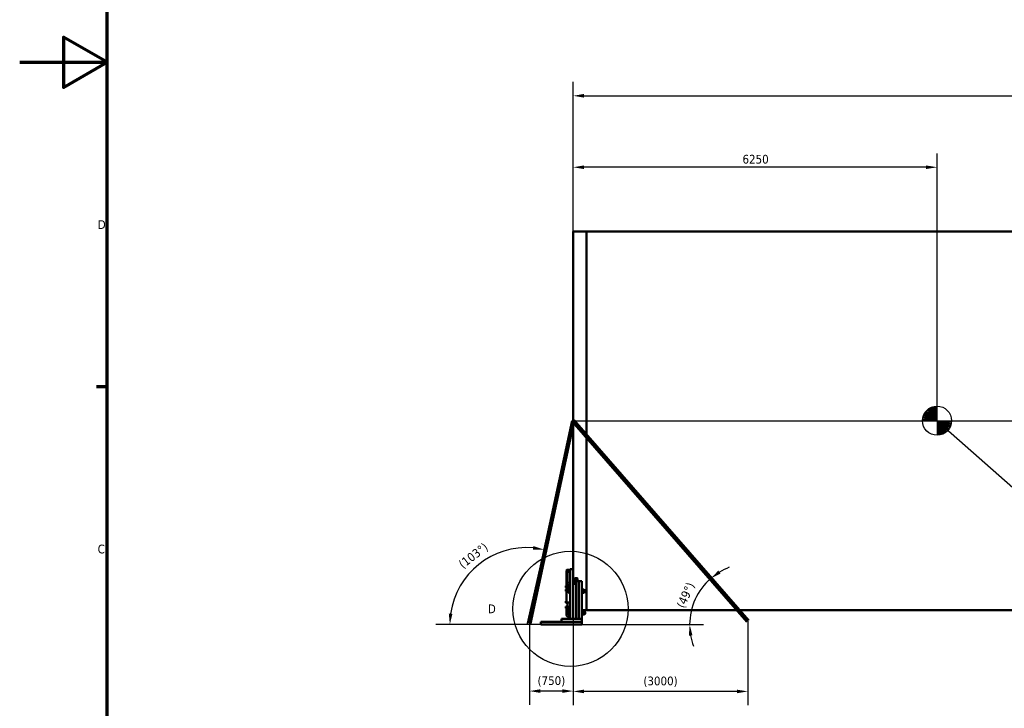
# Model space of a CAD drawing. Header units: millimetres. Extents: x 0 to 63075, y 0 to 44550.
# Tile 4 of 37: x 0 to 16911, y 11189 to 23006. Entities that reach past the tile are written whole.
import ezdxf

# ---------------------------------------------------------------- set-up
doc = ezdxf.new("R2010")
doc.units = ezdxf.units.MM
doc.header["$LTSCALE"] = 75
for name, color, linetype, lineweight in [('Border (ISO)', 7, 'Continuous', 70), ('Centerline (ISO)', 7, 'Continuous', 25), ('Detail Boundary (ISO)', 7, 'Continuous', 25), ('Dimension (ISO)', 7, 'Continuous', 25), ('Sketch Geometry (ISO)', 7, 'Continuous', 25), ('Symbol (ISO)', 7, 'Continuous', 25), ('Visible (ISO)', 7, 'Continuous', 50)]:
    doc.layers.add(name, color=color, linetype=linetype, lineweight=lineweight)
doc.styles.add('Label Text (ISO)', font='tahoma.ttf')
doc.styles.add('Note Text (ISO)', font='tahoma.ttf')
doc.dimstyles.new('Default (ISO)', dxfattribs={"dimscale": 75, "dimtxt": 2, "dimasz": 2.5, "dimexe": 3.175, "dimexo": 0, "dimgap": 0.762, "dimtad": 1, "dimrnd": 1e-08, "dimtxsty": 'Note Text (ISO)', "dimcen": 0.09, "dimdle": 10, "dimclrd": 256, "dimclre": 256, "dimclrt": 256, "dimazin": 2, "dimtfac": 1, "dimtmove": 0, "dimatfit": 3, "dimfxl": 1, "dimtolj": 1, "dimtzin": 0, "dimlwd": -1, "dimlwe": -1, "dimarcsym": 0})
doc.dimstyles.new('Default - Method 1b (ISO)$7', dxfattribs={"dimscale": 75, "dimtxt": 2, "dimasz": 2.5, "dimexe": 3.175, "dimexo": 0, "dimgap": 0.762, "dimtad": 1, "dimtoh": 1, "dimrnd": 1e-08, "dimtxsty": 'Note Text (ISO)', "dimcen": 0.09, "dimdle": 10, "dimclrd": 256, "dimclre": 256, "dimclrt": 256, "dimazin": 2, "dimtfac": 1.75, "dimtmove": 0, "dimatfit": 3, "dimfxl": 1, "dimtolj": 1, "dimlwd": -1, "dimlwe": -1, "dimarcsym": 0})

# ---------------------------------------------------------------- blocks, each defined once
blk = doc.blocks.new('Borders Default Border')
at = {"layer": 'Border (ISO)'}
blk.add_line((20, 222.75), (17.6, 222.75), dxfattribs=at)
at = {"layer": 'Border (ISO)', "flags": 128}
for points in [[(20, 20), (20, 574), (821, 574), (821, 20), (20, 20)], [(0, 297), (20, 297), (10, 302.77), (10, 291.23), (20, 297)]]:
    blk.add_lwpolyline(points, dxfattribs=at)
at = {"layer": 'Border (ISO)', "char_height": 2, "attachment_point": 7, "style": 'Label Text (ISO)'}
for s, insert in [('D', (17.87, 258.87)), ('C', (17.86, 184.59))]:
    blk.add_mtext(s, dxfattribs=dict(at, insert=insert))
blk = doc.blocks.new('*D6')
at = {"layer": 'Defpoints', "color": 0, "transparency": 16777216}
for p in [(40455, 21700), (9506, 19374), (40455, 19374)]:
    blk.add_point(p, dxfattribs=at)
at = {"layer": 'Dimension (ISO)', "transparency": 16777216}
for p, q in [((9506, 19374), (9506, 21939)), ((40455, 19374), (40455, 21939)), ((9693, 21700), (40267, 21700))]:
    blk.add_line(p, q, dxfattribs=at)
for points in [[(9693, 21732), (9693, 21669), (9506, 21700)], [(40267, 21732), (40267, 21669), (40455, 21700)]]:
    blk.add_solid(points, dxfattribs=at)
at = {"layer": 'Dimension (ISO)', "transparency": 16777216, "insert": (23419, 21914), "char_height": 150, "attachment_point": 1, "style": 'Note Text (ISO)'}
blk.add_mtext('\\A1;40000', dxfattribs=at)
blk = doc.blocks.new('*D9')
at = {"layer": 'Defpoints', "color": 0, "transparency": 16777216}
for p in [(9506, 20474), (9506, 19374), (15756, 16124)]:
    blk.add_point(p, dxfattribs=at)
at = {"layer": 'Dimension (ISO)', "transparency": 16777216}
for p, q in [((9506, 19374), (9506, 20712)), ((15756, 16124), (15756, 20712)), ((15568, 20474), (9693, 20474))]:
    blk.add_line(p, q, dxfattribs=at)
for points in [[(9693, 20505), (9693, 20443), (9506, 20474)], [(15568, 20505), (15568, 20443), (15756, 20474)]]:
    blk.add_solid(points, dxfattribs=at)
at = {"layer": 'Dimension (ISO)', "transparency": 16777216, "insert": (12414, 20687), "char_height": 150, "attachment_point": 1, "style": 'Note Text (ISO)'}
blk.add_mtext('\\A1;6250', dxfattribs=at)
blk = doc.blocks.new('2dDetail0')
at = {"layer": 'Detail Boundary (ISO)'}
blk.add_circle((126.13, 171.94), 13.19, dxfattribs=at)
at = {"layer": 'Detail Boundary (ISO)', "insert": (107.21, 170.94), "char_height": 2, "attachment_point": 7, "style": 'Label Text (ISO)'}
blk.add_mtext('D', dxfattribs=at)
blk = doc.blocks.new('*D23')
at = {"layer": 'Defpoints', "color": 0, "transparency": 16777216}
for p in [(9506, 12874), (8756, 12644), (8756, 11484)]:
    blk.add_point(p, dxfattribs=at)
at = {"layer": 'Dimension (ISO)', "transparency": 16777216}
for p, q in [((9506, 12874), (9506, 11246)), ((8756, 12644), (8756, 11246)), ((9318, 11484), (8943, 11484))]:
    blk.add_line(p, q, dxfattribs=at)
for points in [[(8943, 11515), (8943, 11453), (8756, 11484)], [(9318, 11515), (9318, 11453), (9506, 11484)]]:
    blk.add_solid(points, dxfattribs=at)
at = {"layer": 'Dimension (ISO)', "transparency": 16777216, "insert": (8894, 11739), "char_height": 150, "attachment_point": 1, "style": 'Note Text (ISO)'}
blk.add_mtext('\\A1;(750)', dxfattribs=at)
blk = doc.blocks.new('*D34')
at = {"layer": 'Defpoints', "color": 0, "transparency": 16777216}
for p in [(11867, 13416), (11673, 13191), (9652, 12625), (12557, 12625)]:
    blk.add_point(p, dxfattribs=at)
at = {"layer": 'Dimension (ISO)', "transparency": 16777216}
blk.add_line((9652, 12625), (11745, 12625), dxfattribs=at)
for start, end in [(110.6059, 120.8481), (131.0903, 180), (190.2422, 200.4844)]:
    blk.add_arc((12557, 12625), 1050, start, end, dxfattribs=at)
for points in [[(12037, 13501), (12000, 13552), (11867, 13416)], [(11493, 12435), (11555, 12441), (11507, 12625)]]:
    blk.add_solid(points, dxfattribs=at)
at = {"layer": 'Dimension (ISO)', "transparency": 16777216, "insert": (11274, 12956), "char_height": 150, "attachment_point": 1, "rotation": 65.5452, "style": 'Note Text (ISO)'}
blk.add_mtext('\\A1;(49°)', dxfattribs=at)
blk = doc.blocks.new('*D35')
at = {"layer": 'Defpoints', "color": 0, "transparency": 16777216}
for p in [(9003, 13913), (7617, 13369), (8709, 12625), (8710, 12625)]:
    blk.add_point(p, dxfattribs=at)
at = {"layer": 'Dimension (ISO)', "transparency": 16777216}
blk.add_line((8709, 12625), (7150, 12625), dxfattribs=at)
blk.add_arc((8710, 12625), 1322, 85.3208, 171.8657, dxfattribs=at)
for points in [[(8822, 13973), (8813, 13911), (9003, 13913)], [(7432, 12809), (7370, 12814), (7388, 12625)]]:
    blk.add_solid(points, dxfattribs=at)
at = {"layer": 'Dimension (ISO)', "transparency": 16777216, "insert": (7520, 13698), "char_height": 150, "attachment_point": 1, "rotation": 37.6695, "style": 'Note Text (ISO)'}
blk.add_mtext('\\A1;(103°)', dxfattribs=at)
blk = doc.blocks.new('*D49')
at = {"layer": 'Defpoints', "color": 0, "transparency": 16777216}
for p in [(9506, 12874), (12506, 12684), (9506, 11478)]:
    blk.add_point(p, dxfattribs=at)
at = {"layer": 'Dimension (ISO)', "transparency": 16777216}
for p, q in [((9506, 12874), (9506, 11240)), ((12506, 12684), (12506, 11240)), ((12318, 11478), (9693, 11478))]:
    blk.add_line(p, q, dxfattribs=at)
for points in [[(9693, 11509), (9693, 11447), (9506, 11478)], [(12318, 11509), (12318, 11447), (12506, 11478)]]:
    blk.add_solid(points, dxfattribs=at)
at = {"layer": 'Dimension (ISO)', "transparency": 16777216, "insert": (10712, 11733), "char_height": 150, "attachment_point": 1, "style": 'Note Text (ISO)'}
blk.add_mtext('\\A1;(3000)', dxfattribs=at)

msp = doc.modelspace()

# ---------------------------------------------------------------- linework, layer by layer
at = {"layer": 'Centerline (ISO)', "linetype": 'Continuous'}
msp.add_line((9550.0863, 16124.0151), (40410.4203, 16124.0151), dxfattribs=at)
at = {"layer": 'Dimension (ISO)'}
msp.add_line((8952.2884, 12624.5599), (8709.6621, 12624.5599), dxfattribs=at)
at = {"layer": 'Sketch Geometry (ISO)'}
for q in [(15535.7179, 16243.0019), (15546.2947, 16260.7521), (15558.3012, 16277.5683), (15571.6554, 16293.3355), (15586.266, 16307.9461), (15602.0332, 16321.3002), (15618.8493, 16333.3067), (15636.5995, 16343.8835), (15655.1625, 16352.9584), (15674.4115, 16360.4694), (15694.215, 16366.3652), (15714.4377, 16370.6054), (15734.9415, 16373.1612), (15755.5863, 16374.0151), (15505.5863, 16124.0151), (15506.4402, 16144.6599), (15508.996, 16165.1637), (15513.2363, 16185.3865), (15519.132, 16205.19), (15526.643, 16224.439), (15755.5863, 15874.0151), (15776.2312, 15874.869), (15796.735, 15877.4248), (15816.9577, 15881.665), (15836.7612, 15887.5608), (15856.0102, 15895.0718), (15874.5732, 15904.1467), (15892.3234, 15914.7235), (15909.1395, 15926.73), (15924.9067, 15940.0841), (15939.5173, 15954.6947), (15952.8715, 15970.4619), (15964.878, 15987.2781), (15975.4548, 16005.0282), (15984.5297, 16023.5912), (15992.0407, 16042.8402), (15997.9364, 16062.6437), (16002.1767, 16082.8664), (16004.7325, 16103.3703), (16005.5863, 16124.0151)]:
    msp.add_line((15755.5863, 16124.0151), q, dxfattribs=at)
at = {"layer": 'Sketch Geometry (ISO)', "color": 3, "true_color": 0x00ff00}
msp.add_line((9505.5863, 16124.0151), (8709.6621, 12624.5599), dxfattribs=at)
at = {"layer": 'Sketch Geometry (ISO)', "color": 1, "linetype": 'Continuous', "lineweight": 100, "true_color": 0xff0000}
msp.add_line((9505.5863, 16124.0151), (8755.5863, 12644.3328), dxfattribs=at)
at = {"layer": 'Sketch Geometry (ISO)', "color": 150, "linetype": 'Continuous', "lineweight": 100, "true_color": 0x0080ff}
msp.add_line((9505.5863, 16124.0151), (12505.5863, 12683.8786), dxfattribs=at)
at = {"layer": 'Sketch Geometry (ISO)'}
msp.add_circle((15755.5863, 16124.0151), 250, dxfattribs=at)
at = {"layer": 'Visible (ISO)'}
for p, q in [((9505.5863, 19374.0151), (9505.5863, 13574.5599)), ((9737.5863, 19374.0151), (9505.5863, 19374.0151)), ((9737.5863, 19374.0151), (9737.5863, 12874.0151)), ((9737.5863, 19374.0151), (27616.4161, 19374.0151)), ((9737.5863, 12874.0151), (9737.5863, 19374.0151)), ((9393.5863, 13554.7991), (9393.5863, 13527.9523)), ((9407.5863, 13565.5837), (9455.5863, 13565.5837)), ((9407.5863, 13561.7991), (9455.5863, 13561.7991)), ((9455.5863, 13534.9523), (9407.5863, 13534.9523)), ((9455.5863, 13529.9523), (9407.5863, 13529.9523)), ((9410.5863, 13526.0411), (9410.5863, 13529.7014)), ((9455.5863, 13554.5599), (9455.5863, 13574.5599)), ((9505.5863, 13574.5599), (9455.5863, 13574.5599)), ((9455.5863, 13554.5599), (9455.5863, 12724.5599)), ((9505.5863, 13574.5599), (9505.5863, 13554.5599)), ((9505.5863, 13554.5599), (9505.5863, 12724.5599)), ((9393.5863, 13527.9523), (9393.5863, 13294.1254)), ((9403.5863, 13300.8336), (9403.5863, 13527.9523)), ((9410.5863, 13301.1254), (9410.5863, 13526.0411)), ((9525.5863, 13337.758), (9525.5863, 13383.0734)), ((9529.7999, 13368.8454), (9555.5863, 13368.8454)), ((9545.5863, 13419.3257), (9570.5863, 13419.3257)), ((9570.5863, 13401.1995), (9545.5863, 13401.1995)), ((9555.5863, 13368.8454), (9555.5863, 13353.8454)), ((9555.5863, 13353.8454), (9555.5863, 13368.8454)), ((9555.5863, 13368.8454), (9605.5863, 13368.8454)), ((9580.5863, 13396.9733), (9580.5863, 13415.0995)), ((9580.5863, 13396.9733), (9580.5863, 13368.8454)), ((9605.5863, 13368.8454), (9605.5863, 13353.8454)), ((9605.5863, 13353.8454), (9605.5863, 13368.8454)), ((9605.5863, 13368.8454), (9655.5863, 13368.8454)), ((9655.5863, 13368.8454), (9655.5863, 13353.8454)), ((9380.5862, 13287.6257), (9381.5911, 13289.3661)), ((9380.5862, 13287.6257), (9380.5862, 13285.928)), ((9380.5862, 13285.928), (9380.5862, 13275.448)), ((9380.5862, 13275.448), (9380.5862, 13265.1457)), ((9380.5862, 13265.1457), (9380.5862, 13263.6257)), ((9380.5862, 13263.6257), (9381.5911, 13261.8852)), ((9380.5862, 13225.1744), (9381.1571, 13226.1631)), ((9380.5862, 13225.1744), (9380.5862, 13222.6946)), ((9380.5862, 13222.6946), (9380.5862, 13211.6081)), ((9380.5862, 13211.6081), (9380.5862, 13202.0879)), ((9380.5862, 13202.0879), (9380.5862, 13201.1744)), ((9380.5862, 13201.1744), (9381.1571, 13200.1858)), ((9389.7862, 13289.4806), (9381.658, 13289.4806)), ((9389.7862, 13282.3755), (9381.658, 13282.3755)), ((9389.7862, 13268.5206), (9381.658, 13268.5206)), ((9389.7862, 13261.7708), (9381.658, 13261.7708)), ((9389.7862, 13226.9123), (9381.658, 13226.9123)), ((9389.7862, 13218.477), (9381.658, 13218.477)), ((9389.7862, 13204.7391), (9381.658, 13204.7391)), ((9389.7862, 13199.4366), (9381.658, 13199.4366)), ((9389.7862, 13289.4806), (9389.7862, 13282.3755)), ((9389.7862, 13286.8707), (9390.5863, 13286.8707)), ((9389.7862, 13282.3755), (9389.7862, 13268.5206)), ((9389.7862, 13268.5206), (9389.7862, 13261.7708)), ((9389.7862, 13264.3807), (9390.5863, 13264.3807)), ((9389.7862, 13226.9123), (9389.7862, 13218.477)), ((9389.7862, 13224.4194), (9390.5863, 13224.4194)), ((9389.7862, 13218.477), (9389.7862, 13204.7391)), ((9389.7862, 13204.7391), (9389.7862, 13199.4366)), ((9389.7862, 13201.9294), (9390.5863, 13201.9294)), ((9390.5863, 13289.8757), (9391.3363, 13290.6257)), ((9390.5863, 13261.3757), (9390.5863, 13289.8757)), ((9390.5863, 13261.3757), (9391.3363, 13260.6257)), ((9390.5863, 13227.4244), (9391.3363, 13228.1744)), ((9390.5863, 13198.9244), (9390.5863, 13227.4244)), ((9390.5863, 13198.9244), (9391.3363, 13198.1744)), ((9391.3363, 13290.6257), (9391.3363, 13260.6257)), ((9391.3363, 13290.6257), (9393.5863, 13290.6257)), ((9391.3363, 13260.6257), (9393.5863, 13260.6257)), ((9391.3363, 13228.1744), (9391.3363, 13198.1744)), ((9391.3363, 13228.1744), (9393.5863, 13228.1744)), ((9391.3363, 13198.1744), (9393.5863, 13198.1744)), ((9393.5863, 13294.1254), (9393.5863, 13267.2786)), ((9393.5863, 13259.7786), (9393.5863, 13267.2786)), ((9393.5863, 13259.7786), (9393.5863, 13252.9485)), ((9393.5863, 13248.6184), (9393.5863, 13252.9485)), ((9393.5863, 13015.1184), (9393.5863, 13248.6184)), ((9403.5863, 13267.2786), (9403.5863, 13259.7786)), ((9405.8363, 13260.6257), (9403.5863, 13260.6257)), ((9403.5863, 13252.9485), (9403.5863, 13259.7786)), ((9403.5863, 13252.9485), (9403.5863, 13248.6184)), ((9405.8363, 13260.6257), (9405.8363, 13269.0771)), ((9406.5863, 13261.3757), (9405.8363, 13260.6257)), ((9406.5863, 13269.2151), (9406.5863, 13261.3757)), ((9406.5863, 13267.6257), (9410.5863, 13267.6257)), ((9407.5863, 13323.4234), (9410.5863, 13323.4234)), ((9407.5863, 13301.1254), (9455.5863, 13301.1254)), ((9455.5863, 13274.2786), (9407.5863, 13274.2786)), ((9455.5863, 13269.2786), (9407.5863, 13269.2786)), ((9407.5863, 13245.1543), (9455.5863, 13245.1543)), ((9455.5863, 13236.494), (9407.5863, 13236.494)), ((9410.5863, 13245.1543), (9410.5863, 13269.2786)), ((9428.0862, 13227.0599), (9428.0862, 13213.3099)), ((9428.0862, 13213.3099), (9428.0862, 13185.8099)), ((9449.7862, 13227.0599), (9430.5424, 13227.0599)), ((9449.7862, 13199.5599), (9430.5424, 13199.5599)), ((9442.5862, 13355.2056), (9443.0356, 13355.984)), ((9442.5862, 13355.2056), (9442.5862, 13354.4746)), ((9442.5862, 13354.4746), (9442.5862, 13345.2684)), ((9442.5862, 13345.2684), (9442.5862, 13333.9994)), ((9442.5862, 13333.9994), (9442.5862, 13331.2056)), ((9442.5862, 13331.2056), (9443.0356, 13330.4272)), ((9451.7862, 13356.8557), (9443.658, 13356.8557)), ((9451.7862, 13352.0935), (9443.658, 13352.0935)), ((9451.7862, 13338.4434), (9443.658, 13338.4434)), ((9451.7862, 13329.5555), (9443.658, 13329.5555)), ((9449.7862, 13227.0599), (9449.7862, 13199.5599)), ((9449.7862, 13225.1149), (9450.5863, 13225.1149)), ((9449.7862, 13199.5599), (9449.7862, 13172.0599)), ((9450.5863, 13231.3099), (9451.8363, 13232.5599)), ((9450.5863, 13167.8099), (9450.5863, 13231.3099)), ((9451.7862, 13356.8557), (9451.7862, 13352.0935)), ((9451.7862, 13354.4506), (9452.5863, 13354.4506)), ((9451.7862, 13352.0935), (9451.7862, 13338.4434)), ((9451.7862, 13338.4434), (9451.7862, 13329.5555)), ((9451.7862, 13331.9606), (9452.5863, 13331.9606)), ((9451.8363, 13232.5599), (9451.8363, 13166.5599)), ((9451.8363, 13232.5599), (9455.5863, 13232.5599)), ((9452.5863, 13357.4556), (9453.3363, 13358.2056)), ((9452.5863, 13328.9556), (9452.5863, 13357.4556)), ((9452.5863, 13328.9556), (9453.3363, 13328.2056)), ((9453.3363, 13358.2056), (9453.3363, 13328.2056)), ((9453.3363, 13358.2056), (9455.5863, 13358.2056)), ((9453.3363, 13328.2056), (9455.5863, 13328.2056)), ((9525.5863, 13306.6271), (9505.5863, 13306.6271)), ((9527.8363, 13358.2056), (9525.5863, 13358.2056)), ((9525.5863, 13337.758), (9525.5863, 13324.4687)), ((9527.8363, 13328.2056), (9525.5863, 13328.2056)), ((9525.5863, 13324.4687), (9525.5863, 13307.564)), ((9525.5863, 13307.564), (9525.5863, 13306.6271)), ((9527.8363, 13328.2056), (9527.8363, 13358.2056)), ((9528.5863, 13357.4556), (9527.8363, 13358.2056)), ((9528.5863, 13328.9556), (9527.8363, 13328.2056)), ((9528.5863, 13357.4556), (9528.5863, 13328.9556)), ((9528.5863, 13354.4556), (9529.4637, 13355.9751)), ((9528.5863, 13331.9556), (9529.4637, 13330.436)), ((9530.0912, 13356.8512), (9541.8815, 13356.8512)), ((9530.0912, 13347.9431), (9541.8815, 13347.9431)), ((9530.0912, 13334.2975), (9541.8815, 13334.2975)), ((9530.0912, 13329.56), (9541.8815, 13329.56)), ((9543.3863, 13354.4556), (9542.509, 13355.9751)), ((9543.3863, 13331.9556), (9542.509, 13330.436)), ((9543.3863, 13331.9556), (9543.3863, 13354.4556)), ((9543.3863, 13351.2056), (9551.3593, 13351.2056)), ((9543.3863, 13335.2056), (9551.3593, 13335.2056)), ((9551.3593, 13335.2056), (9551.3593, 13351.2056)), ((9552.5863, 13349.9787), (9551.3593, 13351.2056)), ((9552.5863, 13336.4325), (9551.3593, 13335.2056)), ((9552.5863, 13349.9787), (9552.5863, 13336.4325)), ((9555.5863, 13353.8454), (9555.5863, 12724.5599)), ((9555.5863, 12724.5599), (9555.5863, 13353.8454)), ((9605.5863, 13353.8454), (9605.5863, 12724.5599)), ((9605.5863, 12724.5599), (9605.5863, 13353.8454)), ((9655.5863, 13353.8454), (9655.5863, 12724.5599)), ((9659.3363, 13232.5599), (9655.5863, 13232.5599)), ((9659.3363, 13166.5599), (9659.3363, 13232.5599)), ((9660.5863, 13231.3099), (9659.3363, 13232.5599)), ((9660.5863, 13231.3099), (9660.5863, 13167.8099)), ((9660.5863, 13225.1099), (9661.7122, 13227.0599)), ((9664.1684, 13227.0599), (9688.0043, 13227.0599)), ((9664.1684, 13199.5599), (9688.0043, 13199.5599)), ((9691.5863, 13225.1099), (9690.4605, 13227.0599)), ((9691.5863, 13174.0099), (9691.5863, 13225.1099)), ((9691.5863, 13217.5599), (9708.1324, 13217.5599)), ((9708.1324, 13181.5599), (9708.1324, 13217.5599)), ((9710.5863, 13215.1061), (9708.1324, 13217.5599)), ((9710.5863, 13215.1061), (9710.5863, 13184.0137)), ((9380.5862, 13026.952), (9381.5911, 13028.6925)), ((9380.5862, 13026.952), (9380.5862, 13025.2544)), ((9380.5862, 13025.2544), (9380.5862, 13014.7744)), ((9389.7862, 13028.8069), (9381.658, 13028.8069)), ((9389.7862, 13021.7018), (9381.658, 13021.7018)), ((9389.7862, 13028.8069), (9389.7862, 13021.7018)), ((9389.7862, 13026.197), (9390.5863, 13026.197)), ((9389.7862, 13021.7018), (9389.7862, 13007.8469)), ((9390.5863, 13029.202), (9391.3363, 13029.952)), ((9390.5863, 13000.702), (9390.5863, 13029.202)), ((9391.3363, 13029.952), (9391.3363, 12999.952)), ((9391.3363, 13029.952), (9393.5863, 13029.952)), ((9428.0862, 13185.8099), (9428.0862, 13172.0599)), ((9449.7862, 13172.0599), (9430.5424, 13172.0599)), ((9449.7862, 13174.0049), (9450.5863, 13174.0049)), ((9450.5863, 13167.8099), (9451.8363, 13166.5599)), ((9451.8363, 13166.5599), (9455.5863, 13166.5599)), ((9659.3363, 13166.5599), (9655.5863, 13166.5599)), ((9660.5863, 13167.8099), (9659.3363, 13166.5599)), ((9660.5863, 13174.0099), (9661.7122, 13172.0599)), ((9664.1684, 13172.0599), (9688.0043, 13172.0599)), ((9691.5863, 13174.0099), (9690.4605, 13172.0599)), ((9691.5863, 13181.5599), (9708.1324, 13181.5599)), ((9710.5863, 13184.0137), (9708.1324, 13181.5599)), ((9380.5862, 13014.7744), (9380.5862, 13004.472)), ((9380.5862, 13004.472), (9380.5862, 13002.952)), ((9380.5862, 13002.952), (9381.5911, 13001.2116)), ((9380.5862, 12931.889), (9381.1571, 12932.8777)), ((9380.5862, 12931.889), (9380.5862, 12929.4092)), ((9380.5862, 12929.4092), (9380.5862, 12918.3227)), ((9380.5862, 12918.3227), (9380.5862, 12908.8025)), ((9380.5862, 12908.8025), (9380.5862, 12907.889)), ((9380.5862, 12907.889), (9381.1571, 12906.9004)), ((9389.7862, 13007.8469), (9381.658, 13007.8469)), ((9389.7862, 13001.0972), (9381.658, 13001.0972)), ((9389.7862, 12933.6269), (9381.658, 12933.6269)), ((9389.7862, 12925.1916), (9381.658, 12925.1916)), ((9389.7862, 12911.4537), (9381.658, 12911.4537)), ((9389.7862, 12906.1512), (9381.658, 12906.1512)), ((9389.7862, 13007.8469), (9389.7862, 13001.0972)), ((9389.7862, 13003.707), (9390.5863, 13003.707)), ((9389.7862, 12933.6269), (9389.7862, 12925.1916)), ((9389.7862, 12931.134), (9390.5863, 12931.134)), ((9389.7862, 12925.1916), (9389.7862, 12911.4537)), ((9389.7862, 12911.4537), (9389.7862, 12906.1512)), ((9389.7862, 12908.644), (9390.5863, 12908.644)), ((9390.5863, 13000.702), (9391.3363, 12999.952)), ((9390.5863, 12934.139), (9391.3363, 12934.889)), ((9390.5863, 12905.639), (9390.5863, 12934.139)), ((9390.5863, 12905.639), (9391.3363, 12904.889)), ((9391.3363, 12999.952), (9393.5863, 12999.952)), ((9391.3363, 12934.889), (9391.3363, 12904.889)), ((9391.3363, 12934.889), (9393.5863, 12934.889)), ((9391.3363, 12904.889), (9393.5863, 12904.889)), ((9393.5863, 12996.2786), (9393.5863, 13015.1184)), ((9393.5863, 12995.6088), (9393.5863, 12996.2786)), ((9393.5863, 12995.6088), (9403.5863, 12995.6088)), ((9393.5863, 12933.6067), (9393.5863, 12937.4819)), ((9393.5863, 12937.4819), (9403.5863, 12937.4819)), ((9393.5863, 12913.1449), (9393.5863, 12933.6067)), ((9393.5863, 12907.1483), (9393.5863, 12913.1449)), ((9393.5863, 12895.9007), (9393.5863, 12907.1483)), ((9393.5863, 12895.9007), (9393.5863, 12889.9041)), ((9393.5863, 12885.0323), (9393.5863, 12889.9041)), ((9393.5863, 12779.9801), (9393.5863, 12885.0323)), ((9403.5863, 13003.4994), (9403.5863, 12996.2786)), ((9405.8363, 12999.952), (9403.5863, 12999.952)), ((9403.5863, 12996.2786), (9403.5863, 12995.6088)), ((9403.5863, 12937.4819), (9403.5863, 12933.6067)), ((9405.8363, 12934.889), (9403.5863, 12934.889)), ((9403.5863, 12913.1449), (9403.5863, 12933.6067)), ((9403.5863, 12913.1449), (9403.5863, 12907.1483)), ((9403.5863, 12907.1483), (9403.5863, 12895.9007)), ((9405.8363, 12904.889), (9403.5863, 12904.889)), ((9403.5863, 12889.9041), (9403.5863, 12895.9007)), ((9403.5863, 12889.9041), (9403.5863, 12885.0323)), ((9405.8363, 12999.952), (9405.8363, 13003.0891)), ((9406.5863, 13000.702), (9405.8363, 12999.952)), ((9405.8363, 12904.889), (9405.8363, 12934.889)), ((9406.5863, 12934.139), (9405.8363, 12934.889)), ((9406.5863, 12905.639), (9405.8363, 12904.889)), ((9406.5863, 13003.025), (9406.5863, 13000.702)), ((9406.5863, 12934.139), (9406.5863, 12905.639)), ((9406.5863, 12931.139), (9407.0214, 12931.8926)), ((9406.5863, 12908.639), (9407.0214, 12907.8855)), ((9407.5863, 13002.994), (9455.5863, 13002.994)), ((9407.5863, 12881.1348), (9455.5863, 12881.1348)), ((9455.5863, 12871.3911), (9407.5863, 12871.3911)), ((9408.0912, 12932.0538), (9412.5015, 12932.0538)), ((9408.0912, 12931.7172), (9412.5015, 12931.7172)), ((9408.0912, 12919.5525), (9412.5015, 12919.5525)), ((9408.0912, 12907.7243), (9412.5015, 12907.7243)), ((9410.5863, 12932.0538), (9410.5863, 13002.994)), ((9410.5863, 12881.1348), (9410.5863, 12907.7243)), ((9414.0063, 12931.139), (9413.5713, 12931.8926)), ((9414.0063, 12908.639), (9413.5713, 12907.8855)), ((9414.0063, 12931.139), (9414.0063, 12908.639)), ((9414.0063, 12931.139), (9419.0063, 12931.139)), ((9414.0063, 12908.639), (9419.0063, 12908.639)), ((9419.0063, 12931.139), (9419.0063, 12908.639)), ((9419.0063, 12927.889), (9429.3593, 12927.889)), ((9419.0063, 12911.889), (9429.3593, 12911.889)), ((9429.3593, 12911.889), (9429.3593, 12927.889)), ((9430.5863, 12926.6621), (9429.3593, 12927.889)), ((9430.5863, 12913.1159), (9429.3593, 12911.889)), ((9430.5863, 12926.6621), (9430.5863, 12913.1159)), ((9450.5863, 12856.3099), (9451.8363, 12857.5599)), ((9450.5863, 12792.8099), (9450.5863, 12856.3099)), ((9451.8363, 12857.5599), (9451.8363, 12791.5599)), ((9451.8363, 12857.5599), (9455.5863, 12857.5599)), ((9737.5863, 12874.0151), (9655.5863, 12874.0151)), ((9659.3363, 12857.5599), (9655.5863, 12857.5599)), ((9659.3363, 12791.5599), (9659.3363, 12857.5599)), ((9660.5863, 12856.3099), (9659.3363, 12857.5599)), ((9660.5863, 12856.3099), (9660.5863, 12792.8099)), ((9737.5863, 12874.0151), (27616.4161, 12874.0151)), ((9305.5863, 12674.5599), (9305.5863, 12724.5599)), ((9305.5863, 12724.5599), (9325.5863, 12724.5599)), ((9635.5863, 12724.5599), (9325.5863, 12724.5599)), ((9407.5863, 12766.339), (9455.5863, 12766.339)), ((9428.0862, 12852.0599), (9428.0862, 12838.3099)), ((9428.0862, 12838.3099), (9428.0862, 12810.8099)), ((9428.0862, 12810.8099), (9428.0862, 12797.0599)), ((9449.7862, 12852.0599), (9430.5424, 12852.0599)), ((9449.7862, 12824.5599), (9430.5424, 12824.5599)), ((9449.7862, 12797.0599), (9430.5424, 12797.0599)), ((9449.7862, 12852.0599), (9449.7862, 12824.5599)), ((9449.7862, 12850.1149), (9450.5863, 12850.1149)), ((9449.7862, 12824.5599), (9449.7862, 12797.0599)), ((9449.7862, 12799.0049), (9450.5863, 12799.0049)), ((9450.5863, 12792.8099), (9451.8363, 12791.5599)), ((9451.8363, 12791.5599), (9455.5863, 12791.5599)), ((9505.5863, 12724.5599), (9455.5863, 12724.5599)), ((9515.5863, 12724.5599), (9505.5863, 12734.5599)), ((9635.5863, 12724.5599), (9655.5863, 12724.5599)), ((9659.3363, 12791.5599), (9655.5863, 12791.5599)), ((9655.5863, 12674.5599), (9655.5863, 12724.5599)), ((9660.5863, 12792.8099), (9659.3363, 12791.5599)), ((9660.5863, 12850.1099), (9661.7122, 12852.0599)), ((9660.5863, 12799.0099), (9661.7122, 12797.0599)), ((9664.1684, 12852.0599), (9688.0043, 12852.0599)), ((9664.1684, 12824.5599), (9688.0043, 12824.5599)), ((9664.1684, 12797.0599), (9688.0043, 12797.0599)), ((9691.5863, 12850.1099), (9690.4605, 12852.0599)), ((9691.5863, 12799.0099), (9690.4605, 12797.0599)), ((9691.5863, 12799.0099), (9691.5863, 12850.1099)), ((9691.5863, 12842.5599), (9708.1324, 12842.5599)), ((9691.5863, 12806.5599), (9708.1324, 12806.5599)), ((9708.1324, 12806.5599), (9708.1324, 12842.5599)), ((9710.5863, 12840.1061), (9708.1324, 12842.5599)), ((9710.5863, 12809.0137), (9708.1324, 12806.5599)), ((9710.5863, 12840.1061), (9710.5863, 12809.0137)), ((8952.2884, 12674.5599), (8952.2884, 12624.5599)), ((9652.2884, 12674.5599), (8952.2884, 12674.5599)), ((9652.2884, 12624.5599), (8952.2884, 12624.5599)), ((9652.2884, 12674.5599), (9655.5863, 12674.5599)), ((9652.2884, 12674.5599), (9652.2884, 12624.5599))]:
    msp.add_line(p, q, dxfattribs=at)
for centre, major_axis, ratio, start_param, end_param in [((9407.5863, 13554.7991), (-14, 0), 0.5, 4.7123889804, 6.2831853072), ((9407.5863, 13527.9523), (-14, 0), 0.5, 4.7123889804, 6.2831853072), ((9407.5863, 13553.4593), (-14, 0), 0.8660254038, 4.7123889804, 6.0186645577), ((9407.5863, 13527.9523), (-4, 0), 0.5, 4.7123889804, 6.2831853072), ((9405.5863, 13521.0411), (9.6593, 9.6593), 0.2679491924, 0.73279442, 0.7853981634), ((9460.5863, 13521.0411), (-9.6593, 9.6593), 0.2679491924, 5.4977871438, 5.5503908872), ((9545.5863, 13383.0734), (-40, 0), 0.906307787, 4.7123889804, 6.2831853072), ((9545.5863, 13383.0734), (-20, 0), 0.906307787, 4.7123889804, 6.2831853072), ((9545.5863, 13357.7163), (-20, 0), 0.906307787, 4.7123889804, 6.256187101), ((9545.5863, 13371.6163), (10, 0), 0.4226182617, 5.5681438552, 7.853981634), ((9570.5863, 13415.0995), (10, 0), 0.4226182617, 0, 1.5707963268), ((9570.5863, 13396.9733), (10, 0), 0.4226182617, 0, 1.5707963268), ((9407.5863, 13294.1254), (-14, 0), 0.5, 4.7123889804, 6.2831853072), ((9407.5863, 13267.2786), (-14, 0), 0.5, 4.7123889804, 6.2831853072), ((9407.5863, 13248.6184), (-14, 0), 0.8660254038, 0, 1.5707963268), ((9407.5863, 13319.9593), (-4, 0), 0.8660254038, 4.7123889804, 6.2831853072), ((9407.5863, 13267.2786), (-4, 0), 0.5, 4.7123889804, 6.2831853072), ((9407.5863, 13248.6184), (-4, 0), 0.8660254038, 0, 1.5707963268), ((9407.5863, 13015.1184), (-14, 0), 0.8660254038, 0, 1.5707963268), ((9407.5863, 12885.0323), (-14, 0), 0.9743700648, 0, 1.5707963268), ((9407.5863, 12885.0323), (-4, 0), 0.9743700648, 0, 1.5707963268), ((9407.5863, 12779.9801), (-14, 0), 0.9743700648, 0, 1.5707963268)]:
    msp.add_ellipse(centre, major_axis=major_axis, ratio=ratio, start_param=start_param, end_param=end_param, dxfattribs=at)
for points, weights in [([(9381.658, 13289.4806), (9380.5862, 13287.5768), (9380.5862, 13285.928)], [1, 1.0379548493, 1]), ([(9380.5862, 13285.928), (9380.5862, 13284.2793), (9381.658, 13282.3755)], [1, 1.0379548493, 1]), ([(9381.658, 13282.3755), (9380.5862, 13278.6631), (9380.5862, 13275.448)], [1, 1.0379548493, 1]), ([(9380.5862, 13275.448), (9380.5862, 13272.233), (9381.658, 13268.5206)], [1, 1.0379548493, 1]), ([(9381.658, 13268.5206), (9380.5862, 13266.712), (9380.5862, 13265.1457)], [1, 1.0379548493, 1]), ([(9380.5862, 13265.1457), (9380.5862, 13263.5794), (9381.658, 13261.7708)], [1, 1.0379548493, 1]), ([(9381.658, 13226.9123), (9380.5862, 13224.6521), (9380.5862, 13222.6946)], [1, 1.0379548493, 1]), ([(9380.5862, 13222.6946), (9380.5862, 13220.7372), (9381.658, 13218.477)], [1, 1.0379548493, 1]), ([(9381.658, 13218.477), (9380.5862, 13214.7959), (9380.5862, 13211.6081)], [1, 1.0379548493, 1]), ([(9380.5862, 13211.6081), (9380.5862, 13208.4202), (9381.658, 13204.7391)], [1, 1.0379548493, 1]), ([(9381.658, 13204.7391), (9380.5862, 13203.3183), (9380.5862, 13202.0879)], [1, 1.0379548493, 1]), ([(9380.5862, 13202.0879), (9380.5862, 13200.8574), (9381.658, 13199.4366)], [1, 1.0379548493, 1]), ([(9381.1571, 13226.1631), (9381.3663, 13226.5256), (9381.658, 13226.9123)], [1.01477992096, 1.01005230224, 1]), ([(9381.5911, 13289.3661), (9381.624, 13289.4231), (9381.658, 13289.4806)], [1.00225477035, 1.00116302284, 1]), ([(9428.0862, 13227.0599), (9428.0862, 13227.0599), (9430.5424, 13227.0599)], [1, 1.0379548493, 1]), ([(9430.5424, 13227.0599), (9428.0862, 13219.6913), (9428.0862, 13213.3099)], [1, 1.0379548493, 1]), ([(9428.0862, 13213.3099), (9428.0862, 13206.9285), (9430.5424, 13199.5599)], [1, 1.0379548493, 1]), ([(9430.5424, 13199.5599), (9428.0862, 13192.1913), (9428.0862, 13185.8099)], [1, 1.0379548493, 1]), ([(9443.658, 13356.8557), (9442.5862, 13355.5797), (9442.5862, 13354.4746)], [1, 1.0379548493, 1]), ([(9442.5862, 13354.4746), (9442.5862, 13353.3695), (9443.658, 13352.0935)], [1, 1.0379548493, 1]), ([(9443.658, 13352.0935), (9442.5862, 13348.436), (9442.5862, 13345.2684)], [1, 1.0379548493, 1]), ([(9442.5862, 13345.2684), (9442.5862, 13342.1009), (9443.658, 13338.4434)], [1, 1.0379548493, 1]), ([(9443.658, 13338.4434), (9442.5862, 13336.0619), (9442.5862, 13333.9994)], [1, 1.0379548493, 1]), ([(9442.5862, 13333.9994), (9442.5862, 13331.937), (9443.658, 13329.5555)], [1, 1.0379548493, 1]), ([(9443.658, 13329.5555), (9443.2771, 13330.009), (9443.0356, 13330.4272)], [1, 1.01316741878, 1.01719867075]), ([(9530.0912, 13356.8512), (9528.0912, 13352.3972), (9530.0912, 13347.9431)], [1, 1.15470053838, 1]), ([(9530.0912, 13347.9431), (9528.0912, 13341.1203), (9530.0912, 13334.2975)], [1, 1.15470053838, 1]), ([(9530.0912, 13334.2975), (9528.0912, 13331.9288), (9530.0912, 13329.56)], [1, 1.15470053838, 1]), ([(9529.4637, 13355.9751), (9529.7062, 13356.3953), (9530.0912, 13356.8512)], [1.04387878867, 1.02646777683, 1]), ([(9541.8815, 13347.9431), (9543.8815, 13352.3972), (9541.8815, 13356.8512)], [1, 1.15470053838, 1]), ([(9541.8815, 13356.8512), (9542.2665, 13356.3953), (9542.509, 13355.9751)], [1, 1.02646777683, 1.04387878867]), ([(9541.8815, 13334.2975), (9543.8815, 13341.1203), (9541.8815, 13347.9431)], [1, 1.15470053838, 1]), ([(9541.8815, 13329.56), (9543.8815, 13331.9288), (9541.8815, 13334.2975)], [1, 1.15470053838, 1]), ([(9661.7122, 13227.0599), (9661.7122, 13227.0599), (9664.1684, 13227.0599)], [1.07735026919, 1.07735026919, 1]), ([(9664.1684, 13227.0599), (9659.585, 13213.3099), (9664.1684, 13199.5599)], [1, 1.15470053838, 1]), ([(9664.1684, 13199.5599), (9659.585, 13185.8099), (9664.1684, 13172.0599)], [1, 1.15470053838, 1]), ([(9688.0043, 13199.5599), (9692.5876, 13213.3099), (9688.0043, 13227.0599)], [1, 1.15470053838, 1]), ([(9688.0043, 13227.0599), (9690.4605, 13227.0599), (9690.4605, 13227.0599)], [1, 1.07735026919, 1.07735026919]), ([(9688.0043, 13172.0599), (9692.5876, 13185.8099), (9688.0043, 13199.5599)], [1, 1.15470053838, 1]), ([(9381.658, 13028.8069), (9380.5862, 13026.9031), (9380.5862, 13025.2544)], [1, 1.0379548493, 1]), ([(9380.5862, 13025.2544), (9380.5862, 13023.6056), (9381.658, 13021.7018)], [1, 1.0379548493, 1]), ([(9381.658, 13021.7018), (9380.5862, 13017.9894), (9380.5862, 13014.7744)], [1, 1.0379548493, 1]), ([(9381.5911, 13028.6925), (9381.624, 13028.7495), (9381.658, 13028.8069)], [1.00225477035, 1.00116302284, 1]), ([(9430.5424, 13172.0599), (9428.0862, 13172.0599), (9428.0862, 13172.0599)], [1, 1.0379548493, 1]), ([(9428.0862, 13185.8099), (9428.0862, 13179.4285), (9430.5424, 13172.0599)], [1, 1.0379548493, 1]), ([(9664.1684, 13172.0599), (9661.7122, 13172.0599), (9661.7122, 13172.0599)], [1, 1.07735026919, 1.07735026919]), ([(9690.4605, 13172.0599), (9690.4605, 13172.0599), (9688.0043, 13172.0599)], [1.07735026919, 1.07735026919, 1]), ([(9380.5862, 13014.7744), (9380.5862, 13011.5593), (9381.658, 13007.8469)], [1, 1.0379548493, 1]), ([(9381.658, 13007.8469), (9380.5862, 13006.0383), (9380.5862, 13004.472)], [1, 1.0379548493, 1]), ([(9380.5862, 13004.472), (9380.5862, 13002.9057), (9381.658, 13001.0972)], [1, 1.0379548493, 1]), ([(9381.658, 12933.6269), (9380.5862, 12931.3667), (9380.5862, 12929.4092)], [1, 1.0379548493, 1]), ([(9380.5862, 12929.4092), (9380.5862, 12927.4518), (9381.658, 12925.1916)], [1, 1.0379548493, 1]), ([(9381.658, 12925.1916), (9380.5862, 12921.5105), (9380.5862, 12918.3227)], [1, 1.0379548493, 1]), ([(9380.5862, 12918.3227), (9380.5862, 12915.1348), (9381.658, 12911.4537)], [1, 1.0379548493, 1]), ([(9381.658, 12911.4537), (9380.5862, 12910.0329), (9380.5862, 12908.8025)], [1, 1.0379548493, 1]), ([(9380.5862, 12908.8025), (9380.5862, 12907.572), (9381.658, 12906.1512)], [1, 1.0379548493, 1]), ([(9381.1571, 12932.8777), (9381.3663, 12933.2402), (9381.658, 12933.6269)], [1.01477992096, 1.01005230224, 1]), ([(9408.0912, 12932.0538), (9406.0912, 12931.8855), (9408.0912, 12931.7172)], [1, 1.15470053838, 1]), ([(9408.0912, 12931.7172), (9406.0912, 12925.6348), (9408.0912, 12919.5525)], [1, 1.15470053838, 1]), ([(9408.0912, 12919.5525), (9406.0912, 12913.6384), (9408.0912, 12907.7243)], [1, 1.15470053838, 1]), ([(9408.0912, 12907.7243), (9407.0646, 12907.8107), (9407.0214, 12907.8855)], [1, 1.0738437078, 1.07719130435]), ([(9412.5015, 12931.7172), (9414.5015, 12931.8855), (9412.5015, 12932.0538)], [1, 1.15470053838, 1]), ([(9412.5015, 12919.5525), (9414.5015, 12925.6348), (9412.5015, 12931.7172)], [1, 1.15470053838, 1]), ([(9412.5015, 12907.7243), (9414.5015, 12913.6384), (9412.5015, 12919.5525)], [1, 1.15470053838, 1]), ([(9413.5713, 12907.8855), (9413.5281, 12907.8107), (9412.5015, 12907.7243)], [1.07719130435, 1.0738437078, 1]), ([(9428.0862, 12852.0599), (9428.0862, 12852.0599), (9430.5424, 12852.0599)], [1, 1.0379548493, 1]), ([(9430.5424, 12797.0599), (9428.0862, 12797.0599), (9428.0862, 12797.0599)], [1, 1.0379548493, 1]), ([(9430.5424, 12852.0599), (9428.0862, 12844.6913), (9428.0862, 12838.3099)], [1, 1.0379548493, 1]), ([(9428.0862, 12838.3099), (9428.0862, 12831.9285), (9430.5424, 12824.5599)], [1, 1.0379548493, 1]), ([(9430.5424, 12824.5599), (9428.0862, 12817.1913), (9428.0862, 12810.8099)], [1, 1.0379548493, 1]), ([(9428.0862, 12810.8099), (9428.0862, 12804.4285), (9430.5424, 12797.0599)], [1, 1.0379548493, 1]), ([(9661.7122, 12852.0599), (9661.7122, 12852.0599), (9664.1684, 12852.0599)], [1.07735026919, 1.07735026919, 1]), ([(9664.1684, 12797.0599), (9661.7122, 12797.0599), (9661.7122, 12797.0599)], [1, 1.07735026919, 1.07735026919]), ([(9664.1684, 12852.0599), (9659.585, 12838.3099), (9664.1684, 12824.5599)], [1, 1.15470053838, 1]), ([(9664.1684, 12824.5599), (9659.585, 12810.8099), (9664.1684, 12797.0599)], [1, 1.15470053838, 1]), ([(9688.0043, 12824.5599), (9692.5876, 12838.3099), (9688.0043, 12852.0599)], [1, 1.15470053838, 1]), ([(9688.0043, 12852.0599), (9690.4605, 12852.0599), (9690.4605, 12852.0599)], [1, 1.07735026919, 1.07735026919]), ([(9688.0043, 12797.0599), (9692.5876, 12810.8099), (9688.0043, 12824.5599)], [1, 1.15470053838, 1]), ([(9690.4605, 12797.0599), (9690.4605, 12797.0599), (9688.0043, 12797.0599)], [1.07735026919, 1.07735026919, 1])]:
    msp.add_rational_spline(points, weights, degree=2, dxfattribs=at)

# ---------------------------------------------------------------- block references
at = {"xscale": 75, "yscale": 75, "zscale": 75}
msp.add_blockref('Borders Default Border', (0, 0), dxfattribs=at)
at = {"layer": 'Detail Boundary (ISO)', "xscale": 75, "yscale": 75, "zscale": 75}
msp.add_blockref('2dDetail0', (0, 0), dxfattribs=at)

# ---------------------------------------------------------------- dimensions: what is measured, and where the dimension line sits
at = {"layer": 'Dimension (ISO)'}
for base, p1, p2, text, override, picture, middle in [((40454.9203, 21700.4303), (9505.5863, 19374.0151), (40454.9203, 19374.0151), '40000', {"dimgap": 0.762, "dimdec": 2, "dimlfac": 1.292435, "dimtol": 0, "dimlim": 0, "dimtp": 0, "dimtm": 0, "dimtdec": 2, "dimtofl": 0, "dimatfit": 1}, '*D6', (23694.1434, 21700.4303)), ((8755.5863, 11483.8786), (9505.5863, 12874.0151), (8755.5863, 12644.3328), '(<>)', {"dimgap": 0.762, "dimdec": 2, "dimtol": 0, "dimlim": 0, "dimtp": 0, "dimtm": 0, "dimtdec": 2, "dimtofl": 0, "dimatfit": 1}, '*D23', (9130.5863, 11483.8786)), ((9505.5863, 11477.8982), (12505.5863, 12683.8786), (9505.5863, 12874.0151), '(<>)', {"dimgap": 0.762, "dimdec": 2, "dimtol": 0, "dimlim": 0, "dimtp": 0, "dimtm": 0, "dimtdec": 2, "dimtofl": 0, "dimatfit": 1}, '*D49', (11005.5863, 11477.8982))]:
    dim = msp.add_linear_dim(base=base, p1=p1, p2=p2, text=text, dimstyle='Default (ISO)', override=override, dxfattribs=at)
    dim.commit()
    dim.dimension.update_dxf_attribs({"geometry": picture, "text_midpoint": middle, "dimtype": 160})
dim = msp.add_linear_dim(base=(9505.5863, 20474.0151), p1=(15755.5863, 16124.0151), p2=(9505.5863, 19374.0151), dimstyle='Default (ISO)', override={"dimgap": 0.762, "dimdec": 2, "dimtol": 0, "dimlim": 0, "dimtp": 0, "dimtm": 0, "dimtdec": 2, "dimtofl": 0, "dimatfit": 1}, dxfattribs=at)
dim.commit()
dim.dimension.update_dxf_attribs({"geometry": '*D9', "text_midpoint": (12630.5863, 20474.0151), "dimtype": 160})
for base, center, p1, p2, picture, middle in [((7617.3429, 13368.8844), (8709.6621, 12624.5599), (9002.8109, 13913.4525), (8708.9121, 12624.5599), '*D35', (7901.8967, 13670.8368)), ((11672.5597, 13190.5253), (12557.3157, 12624.5599), (11867.0144, 13416.1368), (9652.2884, 12624.5599), '*D34', (11601.2491, 13059.3547))]:
    dim = msp.add_angular_dim_3p(base=base, center=center, p1=p1, p2=p2, text='(<>)', dimstyle='Default (ISO)', override={"dimgap": 0.762, "dimse1": 1, "dimadec": 0, "dimtol": 0, "dimlim": 0, "dimtp": 0, "dimtm": 0, "dimtdec": 0}, dxfattribs=at)
    dim.commit()
    dim.dimension.update_dxf_attribs({"geometry": picture, "text_midpoint": middle, "dimtype": 165})

# ---------------------------------------------------------------- leaders
at = {"layer": 'Symbol (ISO)', "annotation_type": 0, "has_hookline": 1, "hookline_direction": 0, "text_width": 5756.1366}
msp.add_leader([(15755.5863, 16124.0151), (17478.2875, 14605.0524), (17665.7875, 14605.0524)], dimstyle='Default - Method 1b (ISO)$7', override={"dimtad": 0}, dxfattribs=at)

doc.saveas('drawing.dxf')
